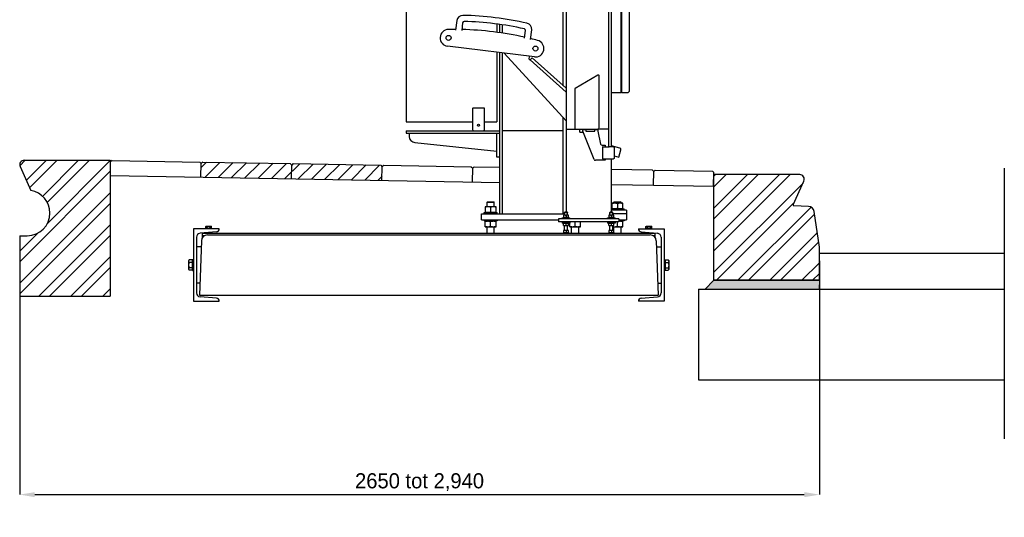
# Model space of a CAD drawing. Header units: millimetres. Extents: x 96940 to 101272, y 432237 to 434659.
# Tile 67 of 256: x 97680.16 to 97683.42, y 432603.17 to 432604.82. Entities that reach past the tile are written whole.
import ezdxf

# ---------------------------------------------------------------- set-up
doc = ezdxf.new("R2010")
doc.units = ezdxf.units.MM
doc.linetypes.add('CENTER', pattern=[35.225022, 22.015639, -4.403128, 4.403128, -4.403128])
doc.layers.add('R_BN_T_N_Halte_Bemating', color=1, linetype='Continuous')
doc.layers.add('R_BN_T_N_Tramplus abri 2e generatie', color=7, linetype='Continuous')
doc.styles.add('GWI_STANDARD', font='ISOCODE.shx')
doc.dimstyles.new('STANDAARD', dxfattribs={"dimscale": 0.5, "dimtxt": 0.1, "dimasz": 0.09, "dimexe": 0, "dimexo": 0, "dimgap": 0.01, "dimtad": 1, "dimdec": 0, "dimlfac": 1000, "dimrnd": 0.01, "dimzin": 0, "dimdsep": 46, "dimtxsty": 'GWI_STANDARD', "dimcen": 0, "dimclrd": 1, "dimclre": 1, "dimclrt": 7, "dimadec": 0, "dimazin": 0, "dimtfac": 1, "dimtdec": 1, "dimtmove": 0, "dimatfit": 0, "dimfxl": 1, "dimtolj": 1, "dimtzin": 0, "dimarcsym": 0})

# ---------------------------------------------------------------- blocks, each defined once
blk = doc.blocks.new('*D730')
at = {"layer": 'Defpoints', "color": 0, "transparency": 16777216}
for p in [(97680.1573, 432604.1007), (97682.8073, 432604.0429), (97682.8073, 432603.2429)]:
    blk.add_point(p, dxfattribs=at)
at = {"layer": 'R_BN_T_N_Halte_Bemating', "color": 1, "lineweight": -2, "transparency": 16777216}
for p, q in [((97680.1573, 432604.0757), (97680.1573, 432603.2429)), ((97682.8073, 432604.0179), (97682.8073, 432603.2429)), ((97680.2073, 432603.2429), (97682.7573, 432603.2429))]:
    blk.add_line(p, q, dxfattribs=at)
at = {"layer": 'R_BN_T_N_Halte_Bemating', "color": 1, "transparency": 16777216}
for points in [[(97680.2073, 432603.2512), (97680.2073, 432603.2345), (97680.1573, 432603.2429)], [(97682.7573, 432603.2512), (97682.7573, 432603.2345), (97682.8073, 432603.2429)]]:
    blk.add_solid(points, dxfattribs=at)
at = {"layer": 'R_BN_T_N_Halte_Bemating', "color": 7, "transparency": 16777216, "insert": (97681.4823, 432603.2841), "char_height": 0.05, "attachment_point": 5, "style": 'GWI_STANDARD'}
blk.add_mtext('\\A1;2650 tot 2,940', dxfattribs=at)

msp = doc.modelspace()

# ---------------------------------------------------------------- hatches: boundary and pattern name
at = {"layer": 'R_BN_T_N_Tramplus abri 2e generatie'}
h = msp.add_hatch(dxfattribs=at)
h.set_pattern_fill('ANSI32', color=256, scale=0.2, style=0)
h.set_pattern_definition([(45, (97670.31455, 432604.07058), (-0.053033, 0.053033), []), (45, (97670.34991, 432604.07058), (-0.053033, 0.053033), [])])
edge = h.paths.add_edge_path()
edge.add_arc((97680.18225, 432604.17575), 0.07509, 270, 359.93389, ccw=False)
edge.add_line((97680.18225, 432604.10066), (97680.15734, 432604.10066))
edge.add_line((97680.15734, 432604.10066), (97680.15734, 432604.07058))
edge.add_line((97680.15734, 432604.07058), (97680.15787, 432604.07058))
edge.add_line((97680.15787, 432604.07058), (97680.15787, 432603.95558))
edge.add_line((97680.15787, 432603.95558), (97680.15734, 432603.95558))
edge.add_line((97680.15734, 432603.95558), (97680.15734, 432603.90066))
edge.add_line((97680.15734, 432603.90066), (97680.45734, 432603.90066))
edge.add_line((97680.45734, 432603.90066), (97680.45734, 432604.35066))
edge.add_line((97680.45734, 432604.35066), (97680.34187, 432604.35066))
edge.add_line((97680.34187, 432604.35058), (97680.17077, 432604.35058))
edge.add_arc((97680.17234, 432604.33566), 0.015, 95.99938, 204)
edge.add_line((97680.15863, 432604.32956), (97680.1938, 432604.25057))
edge.add_arc((97680.18057, 432604.17494), 0.07677, 0.53693, 80.07189, ccw=False)
h = msp.add_hatch(dxfattribs=at)
h.set_pattern_fill('ANSI31', color=1, scale=0.01, style=0)
h.set_pattern_definition([(45, (97565.482635, 432493.450887), (-0.02245064, 0.02245064), [])])
h.paths.add_polyline_path([(97680.76372, 432604.34457), (97680.75863, 432604.33966), (97680.75784, 432604.29467), (97681.05779, 432604.28938), (97681.05859, 432604.33437), (97681.05368, 432604.33946)])
h.paths.add_polyline_path([(97681.06367, 432604.33928), (97681.05859, 432604.33437), (97681.05779, 432604.28938), (97681.35775, 432604.28409), (97681.35854, 432604.32908), (97681.35363, 432604.33417)])
h = msp.add_hatch(dxfattribs=at)
h.set_pattern_fill('ANSI32', color=9, scale=0.2, style=0)
h.set_pattern_definition([(45, (97669.61455, 432604.076645), (-0.053033, 0.053033), []), (45, (97669.64991, 432604.076645), (-0.053033, 0.053033), [])])
h.paths.add_polyline_path([(97682.80734, 432603.95291), (97682.80734, 432604.06291), (97682.78986, 432604.18081, 0.3492338), (97682.77161, 432604.19787), (97682.72256, 432604.19991, -0.5375425), (97682.72082, 432604.20269), (97682.75604, 432604.28181, 0.5429557), (97682.74234, 432604.30291), (97682.45734, 432604.30291), (97682.45734, 432604.1909), (97682.45734, 432603.95291)])
msp.add_hatch(color=9, dxfattribs=at).paths.add_polyline_path([(97682.45726, 432603.95291), (97682.42748, 432603.92313), (97682.80689, 432603.92313), (97682.80734, 432603.95291)])

# ---------------------------------------------------------------- linework, layer by layer
for p, q in [((97682.15294, 432604.57433), (97682.15294, 432606.43433)), ((97682.17794, 432604.57933), (97682.17794, 432606.42933)), ((97682.14994, 432604.57433), (97682.14994, 432606.32709)), ((97681.43794, 432606.25933), (97681.43794, 432604.47733)), ((97681.96794, 432605.07362), (97681.96794, 432604.17833)), ((97682.10994, 432604.39533), (97682.10994, 432605.04833)), ((97682.11794, 432604.39533), (97682.11794, 432605.04833)), ((97681.95874, 432604.59733), (97681.95874, 432604.93799)), ((97681.60574, 432604.81301), (97681.60181, 432604.78098)), ((97681.62504, 432604.80605), (97681.62192, 432604.78066)), ((97681.73794, 432604.80213), (97681.73794, 432604.77453)), ((97681.74794, 432604.7733), (97681.74794, 432604.80067)), ((97681.75714, 432604.77218), (97681.75714, 432604.79933)), ((97681.84995, 432604.75051), (97681.85388, 432604.78255)), ((97681.83036, 432604.75507), (97681.83348, 432604.78046)), ((97681.863, 432604.69274), (97681.57517, 432604.72808)), ((97681.73794, 432604.70809), (97681.73794, 432604.47733)), ((97681.74794, 432604.17333), (97681.74794, 432604.70686)), ((97681.75714, 432604.17333), (97681.75714, 432604.70573)), ((97681.76326, 432604.70498), (97681.96794, 432604.48136)), ((97681.846, 432604.68554), (97681.84712, 432604.69469)), ((97681.846, 432604.68554), (97681.84897, 432604.68286)), ((97681.84897, 432604.68286), (97681.85567, 432604.69029)), ((97681.96794, 432604.58903), (97681.85567, 432604.69029)), ((97682.07344, 432604.63223), (97681.99794, 432604.58864)), ((97682.07794, 432604.57783), (97682.07794, 432604.62963)), ((97681.99644, 432604.58604), (97681.99644, 432604.45633)), ((97682.07794, 432604.45933), (97682.07794, 432604.5827)), ((97682.14994, 432604.57433), (97682.11794, 432604.57433)), ((97682.17294, 432604.57433), (97682.15294, 432604.57433)), ((97682.17794, 432604.57933), (97682.17294, 432604.57433)), ((97681.66013, 432604.52433), (97681.65858, 432604.52283)), ((97681.65858, 432604.45083), (97681.65858, 432604.52283)), ((97681.66013, 432604.52433), (97681.69575, 432604.52433)), ((97681.69575, 432604.52433), (97681.69731, 432604.52283)), ((97681.69731, 432604.45083), (97681.69731, 432604.52283)), ((97681.95874, 432604.17333), (97681.95874, 432604.49141)), ((97681.43794, 432604.47733), (97681.65858, 432604.47733)), ((97681.69731, 432604.47733), (97681.73794, 432604.47733)), ((97681.43794, 432604.44833), (97681.74794, 432604.44833)), ((97681.43794, 432604.44833), (97681.43794, 432604.44033)), ((97681.43794, 432604.44033), (97681.74794, 432604.44033)), ((97681.44794, 432604.44033), (97681.44794, 432604.42958)), ((97681.66013, 432604.44933), (97681.65858, 432604.45083)), ((97681.66044, 432604.44933), (97681.66044, 432604.44833)), ((97681.69544, 432604.44833), (97681.69544, 432604.44933)), ((97681.69575, 432604.44933), (97681.69731, 432604.45083)), ((97681.73794, 432604.36033), (97681.73794, 432604.44033)), ((97681.75714, 432604.42933), (97681.75744, 432604.42933)), ((97681.95844, 432604.44833), (97681.75744, 432604.44833)), ((97681.96794, 432604.45333), (97682.02294, 432604.45333)), ((97682.01294, 432604.44333), (97682.01294, 432604.45333)), ((97682.01294, 432604.44333), (97682.02455, 432604.44333)), ((97682.02294, 432604.44733), (97682.02294, 432604.45333)), ((97682.02294, 432604.45283), (97682.03294, 432604.45283)), ((97682.06068, 432604.35346), (97682.02294, 432604.44733)), ((97682.02394, 432604.45333), (97682.07194, 432604.45333)), ((97682.02494, 432604.44235), (97682.02494, 432604.44173)), ((97682.02519, 432604.44173), (97682.02494, 432604.44173)), ((97682.03294, 432604.45283), (97682.03294, 432604.44733)), ((97682.03294, 432604.44733), (97682.06294, 432604.44733)), ((97682.06294, 432604.44733), (97682.06294, 432604.45283)), ((97682.06294, 432604.45283), (97682.07294, 432604.45283)), ((97682.07294, 432604.45333), (97682.07294, 432604.44733)), ((97682.10994, 432604.45333), (97682.07294, 432604.45333)), ((97682.07294, 432604.44733), (97682.0821, 432604.40429)), ((97681.46718, 432604.4096), (97681.73794, 432604.38033)), ((97681.75714, 432604.42133), (97681.75744, 432604.42133)), ((97682.08699, 432604.40033), (97682.09794, 432604.40033)), ((97682.08894, 432604.39558), (97682.08894, 432604.35508)), ((97682.08894, 432604.39533), (97682.11094, 432604.39533)), ((97682.09794, 432604.40033), (97682.09794, 432604.39558)), ((97682.12544, 432604.39533), (97682.11094, 432604.39533)), ((97682.14588, 432604.39081), (97682.11794, 432604.39829)), ((97682.12694, 432604.39383), (97682.12544, 432604.39533)), ((97682.12694, 432604.39383), (97682.12694, 432604.35683)), ((97681.74794, 432604.36033), (97681.73794, 432604.36033)), ((97681.75714, 432604.37933), (97681.75744, 432604.37933)), ((97681.75714, 432604.37133), (97681.75744, 432604.37133)), ((97682.12694, 432604.35683), (97682.12544, 432604.35533)), ((97682.12694, 432604.36482), (97682.14294, 432604.36053)), ((97682.14294, 432604.36053), (97682.14941, 432604.38468)), ((97682.09794, 432604.35033), (97682.06532, 432604.35033)), ((97682.08894, 432604.35533), (97682.12544, 432604.35533)), ((97682.09794, 432604.35508), (97682.09794, 432604.35033)), ((97682.11794, 432604.17833), (97682.11794, 432604.35533)), ((97681.69994, 432604.19633), (97681.69994, 432604.17733)), ((97681.73594, 432604.19633), (97681.69994, 432604.19633)), ((97681.70594, 432604.21183), (97681.70744, 432604.21333)), ((97681.70594, 432604.19633), (97681.70594, 432604.21183)), ((97681.70594, 432604.21183), (97681.72994, 432604.21183)), ((97681.70744, 432604.21333), (97681.72844, 432604.21333)), ((97681.71794, 432604.19472), (97681.71794, 432604.17894)), ((97681.72994, 432604.21183), (97681.72844, 432604.21333)), ((97681.72994, 432604.19633), (97681.72994, 432604.21183)), ((97681.73594, 432604.17733), (97681.73594, 432604.19633)), ((97682.11994, 432604.20833), (97682.11994, 432604.18933)), ((97682.15594, 432604.20833), (97682.11994, 432604.20833)), ((97682.12594, 432604.21183), (97682.12744, 432604.21333)), ((97682.12594, 432604.20833), (97682.12594, 432604.21183)), ((97682.12594, 432604.21183), (97682.14994, 432604.21183)), ((97682.12744, 432604.21333), (97682.14844, 432604.21333)), ((97682.13794, 432604.20672), (97682.13794, 432604.19094)), ((97682.14994, 432604.21183), (97682.14844, 432604.21333)), ((97682.14994, 432604.20833), (97682.14994, 432604.21183)), ((97682.15594, 432604.18933), (97682.15594, 432604.20833)), ((97681.68794, 432604.15333), (97681.68794, 432604.17333)), ((97681.68794, 432604.17333), (97681.96294, 432604.17333)), ((97681.69594, 432604.17333), (97681.69594, 432604.17733)), ((97681.69594, 432604.17733), (97681.73994, 432604.17733)), ((97681.73994, 432604.17333), (97681.73994, 432604.17733)), ((97681.95944, 432604.16833), (97681.95944, 432604.16033)), ((97681.97644, 432604.16833), (97681.95944, 432604.16833)), ((97681.96375, 432604.17833), (97681.96294, 432604.17752)), ((97681.96294, 432604.16833), (97681.96294, 432604.17752)), ((97681.96294, 432604.17752), (97681.97294, 432604.17752)), ((97681.97213, 432604.17833), (97681.96375, 432604.17833)), ((97681.96794, 432604.16757), (97681.96794, 432604.16109)), ((97681.97213, 432604.17833), (97681.97294, 432604.17752)), ((97681.97294, 432604.16833), (97681.97294, 432604.17752)), ((97681.97644, 432604.16033), (97681.97644, 432604.16833)), ((97682.10944, 432604.16833), (97682.10944, 432604.16033)), ((97682.12644, 432604.16833), (97682.10944, 432604.16833)), ((97682.11375, 432604.17833), (97682.11294, 432604.17752)), ((97682.11294, 432604.16833), (97682.11294, 432604.17752)), ((97682.11294, 432604.17752), (97682.12294, 432604.17752)), ((97682.12213, 432604.17833), (97682.11375, 432604.17833)), ((97682.11794, 432604.18933), (97682.15994, 432604.18933)), ((97682.16794, 432604.18533), (97682.11794, 432604.18533)), ((97682.11794, 432604.16757), (97682.11794, 432604.16109)), ((97682.12213, 432604.17833), (97682.12294, 432604.17752)), ((97682.12294, 432604.16833), (97682.12294, 432604.17752)), ((97682.16794, 432604.17333), (97682.12294, 432604.17333)), ((97682.12644, 432604.16033), (97682.12644, 432604.16833)), ((97682.15994, 432604.18533), (97682.15994, 432604.18933)), ((97682.16794, 432604.18533), (97682.16794, 432604.15333)), ((97680.77363, 432604.13097), (97680.77494, 432604.13173)), ((97680.77363, 432604.12593), (97680.77363, 432604.13097)), ((97680.77494, 432604.13173), (97680.79194, 432604.13173)), ((97680.77853, 432604.12593), (97680.77853, 432604.13097)), ((97680.78835, 432604.12593), (97680.78835, 432604.13097)), ((97680.79326, 432604.13097), (97680.79194, 432604.13173)), ((97680.79326, 432604.12593), (97680.79326, 432604.13097)), ((97681.68794, 432604.15333), (97681.94294, 432604.15333)), ((97681.69594, 432604.15333), (97681.69594, 432604.14933)), ((97681.73994, 432604.14933), (97681.69594, 432604.14933)), ((97681.69994, 432604.13033), (97681.69994, 432604.14933)), ((97681.69994, 432604.13033), (97681.73594, 432604.13033)), ((97681.70594, 432604.10833), (97681.70594, 432604.13033)), ((97681.71794, 432604.13194), (97681.71794, 432604.14772)), ((97681.72994, 432604.10833), (97681.72994, 432604.13033)), ((97681.73594, 432604.13033), (97681.73594, 432604.14933)), ((97681.73994, 432604.15333), (97681.73994, 432604.14933)), ((97681.94294, 432604.15633), (97681.94294, 432604.14633)), ((97682.14294, 432604.15633), (97681.94294, 432604.15633)), ((97682.14294, 432604.14633), (97681.94294, 432604.14633)), ((97681.95544, 432604.15633), (97681.95544, 432604.16033)), ((97681.95544, 432604.16033), (97681.98044, 432604.16033)), ((97681.95544, 432604.14633), (97681.95544, 432604.14233)), ((97681.98044, 432604.14233), (97681.95544, 432604.14233)), ((97681.95944, 432604.13433), (97681.95944, 432604.14233)), ((97681.95944, 432604.13433), (97681.97644, 432604.13433)), ((97681.96294, 432604.11833), (97681.96294, 432604.13433)), ((97681.96794, 432604.13509), (97681.96794, 432604.14157)), ((97681.97294, 432604.11833), (97681.97294, 432604.13433)), ((97681.97644, 432604.13433), (97681.97644, 432604.14233)), ((97681.97994, 432604.13033), (97681.97994, 432604.14233)), ((97681.97994, 432604.13033), (97682.01594, 432604.13033)), ((97681.98044, 432604.15633), (97681.98044, 432604.16033)), ((97681.98044, 432604.14633), (97681.98044, 432604.14233)), ((97681.98594, 432604.10833), (97681.98594, 432604.13033)), ((97681.99794, 432604.13194), (97681.99794, 432604.14633)), ((97682.00994, 432604.10833), (97682.00994, 432604.13033)), ((97682.01594, 432604.13033), (97682.01594, 432604.14633)), ((97682.10544, 432604.15633), (97682.10544, 432604.16033)), ((97682.10544, 432604.16033), (97682.13044, 432604.16033)), ((97682.10544, 432604.14633), (97682.10544, 432604.14233)), ((97682.13044, 432604.14233), (97682.10544, 432604.14233)), ((97682.10944, 432604.13433), (97682.10944, 432604.14233)), ((97682.10944, 432604.13433), (97682.12644, 432604.13433)), ((97682.11294, 432604.11833), (97682.11294, 432604.13433)), ((97682.11794, 432604.13509), (97682.11794, 432604.14157)), ((97682.12294, 432604.11833), (97682.12294, 432604.13433)), ((97682.12294, 432604.13033), (97682.15594, 432604.13033)), ((97682.12594, 432604.11833), (97682.12594, 432604.13033)), ((97682.12644, 432604.13433), (97682.12644, 432604.14233)), ((97682.13044, 432604.15633), (97682.13044, 432604.16033)), ((97682.13044, 432604.14633), (97682.13044, 432604.14233)), ((97682.13794, 432604.13194), (97682.13794, 432604.14633)), ((97682.14294, 432604.15633), (97682.14294, 432604.14633)), ((97682.14294, 432604.15333), (97682.16794, 432604.15333)), ((97682.15994, 432604.14933), (97682.14294, 432604.14933)), ((97682.14994, 432604.10833), (97682.14994, 432604.13033)), ((97682.15594, 432604.13033), (97682.15594, 432604.14933)), ((97682.15994, 432604.15333), (97682.15994, 432604.14933)), ((97682.23263, 432604.13097), (97682.23394, 432604.13173)), ((97682.23263, 432604.12593), (97682.23263, 432604.13097)), ((97682.23394, 432604.13173), (97682.25094, 432604.13173)), ((97682.23753, 432604.12593), (97682.23753, 432604.13097)), ((97682.24735, 432604.12593), (97682.24735, 432604.13097)), ((97682.25226, 432604.13097), (97682.25094, 432604.13173)), ((97682.25226, 432604.12593), (97682.25226, 432604.13097)), ((97680.73344, 432604.12333), (97680.73344, 432603.88333)), ((97680.81844, 432604.12333), (97680.73344, 432604.12333)), ((97680.80931, 432604.11325), (97680.75481, 432604.10848)), ((97680.76294, 432604.09474), (97680.76294, 432604.10833)), ((97682.26294, 432604.10833), (97680.76294, 432604.10833)), ((97680.76903, 432604.10033), (97680.76294, 432604.10033)), ((97680.77344, 432604.12333), (97680.77344, 432604.12533)), ((97680.77344, 432604.12533), (97680.79344, 432604.12533)), ((97680.77363, 432604.12593), (97680.79326, 432604.12593)), ((97680.77494, 432604.12533), (97680.77494, 432604.12593)), ((97680.77844, 432604.11055), (97680.77844, 432604.10833)), ((97680.77924, 432604.10333), (97682.24664, 432604.10333)), ((97680.78844, 432604.11142), (97680.78844, 432604.10833)), ((97680.79194, 432604.12533), (97680.79194, 432604.12593)), ((97680.79344, 432604.12333), (97680.79344, 432604.12533)), ((97681.95794, 432604.10833), (97681.95794, 432604.11033)), ((97681.95794, 432604.11033), (97681.97794, 432604.11033)), ((97681.95944, 432604.11833), (97681.95944, 432604.11033)), ((97681.97644, 432604.11833), (97681.95944, 432604.11833)), ((97681.96794, 432604.11757), (97681.96794, 432604.11109)), ((97681.97644, 432604.11033), (97681.97644, 432604.11833)), ((97681.97794, 432604.10833), (97681.97794, 432604.11033)), ((97682.10794, 432604.10833), (97682.10794, 432604.11033)), ((97682.10794, 432604.11033), (97682.12794, 432604.11033)), ((97682.10944, 432604.11833), (97682.10944, 432604.11033)), ((97682.12644, 432604.11833), (97682.10944, 432604.11833)), ((97682.11794, 432604.11757), (97682.11794, 432604.11109)), ((97682.12644, 432604.11033), (97682.12644, 432604.11833)), ((97682.12794, 432604.10833), (97682.12794, 432604.11033)), ((97682.20744, 432604.12333), (97682.29244, 432604.12333)), ((97682.21657, 432604.11325), (97682.27107, 432604.10848)), ((97682.23244, 432604.12333), (97682.23244, 432604.12533)), ((97682.23244, 432604.12533), (97682.25244, 432604.12533)), ((97682.23263, 432604.12593), (97682.25226, 432604.12593)), ((97682.23394, 432604.12533), (97682.23394, 432604.12593)), ((97682.23744, 432604.11142), (97682.23744, 432604.10833)), ((97682.24744, 432604.11055), (97682.24744, 432604.10833)), ((97682.25094, 432604.12533), (97682.25094, 432604.12593)), ((97682.25244, 432604.12333), (97682.25244, 432604.12533)), ((97682.26294, 432604.10033), (97682.25685, 432604.10033)), ((97682.26294, 432604.09474), (97682.26294, 432604.10833)), ((97682.29244, 432604.12333), (97682.29244, 432603.88333)), ((97680.74294, 432604.09553), (97680.74294, 432603.91113)), ((97680.75853, 432604.06333), (97680.74294, 432604.06333)), ((97680.75925, 432604.08403), (97680.75294, 432603.90333)), ((97682.26663, 432604.08403), (97682.27294, 432603.90333)), ((97682.26735, 432604.06333), (97682.28294, 432604.06333)), ((97682.28294, 432604.09553), (97682.28294, 432603.91113)), ((97680.71928, 432604.02065), (97680.71794, 432604.01833)), ((97680.71794, 432603.98833), (97680.71794, 432604.01833)), ((97680.72964, 432604.02065), (97680.71928, 432604.02065)), ((97680.72964, 432604.01199), (97680.71928, 432604.01199)), ((97680.72964, 432603.98601), (97680.72964, 432604.02065)), ((97680.73044, 432604.01833), (97680.72964, 432604.01833)), ((97680.73044, 432604.02183), (97680.73044, 432603.98483)), ((97680.73044, 432604.02183), (97680.73344, 432604.02183)), ((97682.29244, 432604.02183), (97682.29544, 432604.02183)), ((97682.29544, 432604.02183), (97682.29544, 432603.98483)), ((97682.29544, 432604.01833), (97682.29624, 432604.01833)), ((97682.29624, 432604.02065), (97682.29624, 432603.98601)), ((97682.29624, 432604.02065), (97682.3066, 432604.02065)), ((97682.29624, 432604.01199), (97682.3066, 432604.01199)), ((97682.3066, 432604.02065), (97682.30794, 432604.01833)), ((97682.30794, 432604.01833), (97682.30794, 432603.98833)), ((97680.71928, 432603.98601), (97680.71794, 432603.98833)), ((97680.72964, 432603.99467), (97680.71928, 432603.99467)), ((97680.72964, 432603.98601), (97680.71928, 432603.98601)), ((97680.73044, 432603.98833), (97680.72964, 432603.98833)), ((97680.73044, 432603.98483), (97680.73344, 432603.98483)), ((97682.29244, 432603.98483), (97682.29544, 432603.98483)), ((97682.29544, 432603.98833), (97682.29624, 432603.98833)), ((97682.29624, 432603.99467), (97682.3066, 432603.99467)), ((97682.29624, 432603.98601), (97682.3066, 432603.98601)), ((97682.3066, 432603.98601), (97682.30794, 432603.98833)), ((97680.75434, 432603.94333), (97680.74294, 432603.94333)), ((97682.27154, 432603.94333), (97682.28294, 432603.94333)), ((97680.75294, 432603.90333), (97682.27294, 432603.90333)), ((97680.73344, 432603.88333), (97680.81844, 432603.88333)), ((97680.80931, 432603.89341), (97680.75481, 432603.89818)), ((97682.29244, 432603.88333), (97682.20744, 432603.88333)), ((97682.21657, 432603.89341), (97682.27107, 432603.89818))]:
    msp.add_line(p, q, dxfattribs=at)
at = {"layer": 'R_BN_T_N_Tramplus abri 2e generatie', "color": 9}
for p, q in [((97681.96794, 432604.57649), (97681.84943, 432604.68337)), ((97680.15863, 432604.32956), (97680.1938, 432604.25057)), ((97680.17234, 432604.35066), (97680.45734, 432604.35066)), ((97680.45734, 432604.35066), (97680.45734, 432603.90066)), ((97680.45789, 432604.29996), (97680.45868, 432604.34495)), ((97680.45793, 432604.30525), (97680.45873, 432604.35024)), ((97680.46377, 432604.34986), (97680.45868, 432604.34495)), ((97680.46377, 432604.34986), (97680.75372, 432604.34475)), ((97680.75372, 432604.34475), (97680.75863, 432604.33966)), ((97680.75784, 432604.29467), (97680.75863, 432604.33966)), ((97680.76372, 432604.34457), (97680.75863, 432604.33966)), ((97680.76372, 432604.34457), (97681.05368, 432604.33946)), ((97681.05368, 432604.33946), (97681.05859, 432604.33437)), ((97681.05779, 432604.28938), (97681.05859, 432604.33437)), ((97681.06367, 432604.33928), (97681.05859, 432604.33437)), ((97681.06367, 432604.33928), (97681.35363, 432604.33417)), ((97681.35363, 432604.33417), (97681.35854, 432604.32908)), ((97681.35775, 432604.28409), (97681.35854, 432604.32908)), ((97681.36363, 432604.33399), (97681.35854, 432604.32908)), ((97681.36363, 432604.33399), (97681.65358, 432604.32887)), ((97681.65358, 432604.32887), (97681.65849, 432604.32379)), ((97681.66358, 432604.3287), (97681.65849, 432604.32379)), ((97681.66358, 432604.3287), (97681.74794, 432604.32721)), ((97680.45789, 432604.29996), (97681.74794, 432604.2772)), ((97681.6577, 432604.27879), (97681.65849, 432604.32379)), ((97682.11794, 432604.32068), (97682.25349, 432604.31829)), ((97682.25349, 432604.31829), (97682.2584, 432604.31321)), ((97682.25761, 432604.26821), (97682.2584, 432604.31321)), ((97682.26349, 432604.31812), (97682.2584, 432604.31321)), ((97682.26349, 432604.31812), (97682.45263, 432604.31478)), ((97682.45262, 432604.31478), (97682.45753, 432604.3097)), ((97682.45658, 432604.2647), (97682.45747, 432604.30969)), ((97682.45734, 432604.1909), (97682.45734, 432604.30291)), ((97682.74234, 432604.30291), (97682.45734, 432604.30291)), ((97682.11794, 432604.27068), (97682.25761, 432604.26821)), ((97682.25761, 432604.26821), (97682.45658, 432604.2647)), ((97682.72082, 432604.20269), (97682.75604, 432604.28181)), ((97682.77161, 432604.19787), (97682.72256, 432604.19991)), ((97682.45734, 432603.95291), (97682.45734, 432604.1909)), ((97682.80734, 432604.06291), (97682.78986, 432604.18083)), ((97680.15729, 432604.10066), (97680.18229, 432604.10066)), ((97680.15734, 432604.10066), (97680.15734, 432603.90066)), ((97680.15734, 432604.07058), (97680.15734, 432603.95058)), ((97682.80734, 432603.95291), (97682.80734, 432604.06291)), ((97682.80734, 432604.04291), (97683.42008, 432604.04291)), ((97682.80734, 432603.95291), (97682.45734, 432603.95291)), ((97680.15734, 432603.90066), (97680.45734, 432603.90066)), ((97682.40721, 432603.92356), (97682.40721, 432603.62313)), ((97682.40721, 432603.92313), (97683.42008, 432603.92313)), ((97682.40721, 432603.62313), (97683.42008, 432603.62313))]:
    msp.add_line(p, q, dxfattribs=at)
at = {"layer": 'R_BN_T_N_Tramplus abri 2e generatie', "color": 2}
for p, q in [((97682.07594, 432604.63237), (97682.07717, 432604.6315)), ((97682.03319, 432604.45329), (97682.03323, 432604.45333)), ((97682.12538, 432604.39533), (97682.12559, 432604.39518)), ((97680.75458, 432603.90333), (97680.75302, 432603.90556)), ((97680.81838, 432603.88358), (97680.81784, 432603.88333)), ((97682.20842, 432603.88333), (97682.2075, 432603.88358))]:
    msp.add_line(p, q, dxfattribs=at)
at = {"layer": 'R_BN_T_N_Tramplus abri 2e generatie', "color": 1, "linetype": 'CENTER', "ltscale": 0.2}
msp.add_line((97683.42008, 432604.32452), (97683.42008, 432603.42751), dxfattribs=at)
at = {"layer": 'R_BN_T_N_Tramplus abri 2e generatie'}
for points in [[(97681.70894, 432604.19633), (97681.70717, 432604.19626), (97681.70541, 432604.19607), (97681.70363, 432604.19574), (97681.70182, 432604.1953), (97681.69994, 432604.19472)], [(97681.71794, 432604.19472), (97681.71606, 432604.1953), (97681.71425, 432604.19574), (97681.71247, 432604.19607), (97681.71071, 432604.19626), (97681.70894, 432604.19633)], [(97681.72694, 432604.19633), (97681.72517, 432604.19626), (97681.72341, 432604.19607), (97681.72163, 432604.19574), (97681.71982, 432604.1953), (97681.71794, 432604.19472)], [(97681.73594, 432604.19472), (97681.73406, 432604.1953), (97681.73225, 432604.19574), (97681.73047, 432604.19607), (97681.72871, 432604.19626), (97681.72694, 432604.19633)], [(97682.12894, 432604.20833), (97682.12717, 432604.20826), (97682.12541, 432604.20807), (97682.12363, 432604.20774), (97682.12182, 432604.2073), (97682.11994, 432604.20672)], [(97682.13794, 432604.20672), (97682.13606, 432604.2073), (97682.13425, 432604.20774), (97682.13247, 432604.20807), (97682.13071, 432604.20826), (97682.12894, 432604.20833)], [(97682.14694, 432604.20833), (97682.14517, 432604.20826), (97682.14341, 432604.20807), (97682.14163, 432604.20774), (97682.13982, 432604.2073), (97682.13794, 432604.20672)], [(97682.15594, 432604.20672), (97682.15406, 432604.2073), (97682.15225, 432604.20774), (97682.15047, 432604.20807), (97682.14871, 432604.20826), (97682.14694, 432604.20833)], [(97681.70894, 432604.17733), (97681.70717, 432604.17739), (97681.70541, 432604.17759), (97681.70363, 432604.17791), (97681.70182, 432604.17836), (97681.69994, 432604.17894)], [(97681.71794, 432604.17894), (97681.71606, 432604.17836), (97681.71425, 432604.17791), (97681.71247, 432604.17759), (97681.71071, 432604.17739), (97681.70894, 432604.17733)], [(97681.72694, 432604.17733), (97681.72517, 432604.17739), (97681.72341, 432604.17759), (97681.72163, 432604.17791), (97681.71982, 432604.17836), (97681.71794, 432604.17894)], [(97681.73594, 432604.17894), (97681.73406, 432604.17836), (97681.73225, 432604.17791), (97681.73047, 432604.17759), (97681.72871, 432604.17739), (97681.72694, 432604.17733)], [(97681.96369, 432604.16833), (97681.96286, 432604.1683), (97681.96202, 432604.1682), (97681.96118, 432604.16805), (97681.96033, 432604.16784), (97681.95944, 432604.16757)], [(97681.96369, 432604.16033), (97681.96286, 432604.16036), (97681.96202, 432604.16045), (97681.96118, 432604.16061), (97681.96033, 432604.16082), (97681.95944, 432604.16109)], [(97681.96794, 432604.16757), (97681.96705, 432604.16784), (97681.9662, 432604.16805), (97681.96536, 432604.1682), (97681.96452, 432604.1683), (97681.96369, 432604.16833)], [(97681.96794, 432604.16109), (97681.96705, 432604.16082), (97681.9662, 432604.16061), (97681.96536, 432604.16045), (97681.96452, 432604.16036), (97681.96369, 432604.16033)], [(97681.97219, 432604.16833), (97681.97136, 432604.1683), (97681.97052, 432604.1682), (97681.96968, 432604.16805), (97681.96883, 432604.16784), (97681.96794, 432604.16757)], [(97681.97219, 432604.16033), (97681.97136, 432604.16036), (97681.97052, 432604.16045), (97681.96968, 432604.16061), (97681.96883, 432604.16082), (97681.96794, 432604.16109)], [(97681.97644, 432604.16757), (97681.97555, 432604.16784), (97681.9747, 432604.16805), (97681.97386, 432604.1682), (97681.97302, 432604.1683), (97681.97219, 432604.16833)], [(97681.97644, 432604.16109), (97681.97555, 432604.16082), (97681.9747, 432604.16061), (97681.97386, 432604.16045), (97681.97302, 432604.16036), (97681.97219, 432604.16033)], [(97682.11369, 432604.16833), (97682.11286, 432604.1683), (97682.11202, 432604.1682), (97682.11118, 432604.16805), (97682.11033, 432604.16784), (97682.10944, 432604.16757)], [(97682.11369, 432604.16033), (97682.11286, 432604.16036), (97682.11202, 432604.16045), (97682.11118, 432604.16061), (97682.11033, 432604.16082), (97682.10944, 432604.16109)], [(97682.11794, 432604.16757), (97682.11705, 432604.16784), (97682.1162, 432604.16805), (97682.11536, 432604.1682), (97682.11452, 432604.1683), (97682.11369, 432604.16833)], [(97682.11794, 432604.16109), (97682.11705, 432604.16082), (97682.1162, 432604.16061), (97682.11536, 432604.16045), (97682.11452, 432604.16036), (97682.11369, 432604.16033)], [(97682.12219, 432604.16833), (97682.12136, 432604.1683), (97682.12052, 432604.1682), (97682.11968, 432604.16805), (97682.11883, 432604.16784), (97682.11794, 432604.16757)], [(97682.12219, 432604.16033), (97682.12136, 432604.16036), (97682.12052, 432604.16045), (97682.11968, 432604.16061), (97682.11883, 432604.16082), (97682.11794, 432604.16109)], [(97682.12894, 432604.18933), (97682.12717, 432604.18939), (97682.12541, 432604.18959), (97682.12363, 432604.18991), (97682.12182, 432604.19036), (97682.11994, 432604.19094)], [(97682.12644, 432604.16757), (97682.12555, 432604.16784), (97682.1247, 432604.16805), (97682.12386, 432604.1682), (97682.12302, 432604.1683), (97682.12219, 432604.16833)], [(97682.12644, 432604.16109), (97682.12555, 432604.16082), (97682.1247, 432604.16061), (97682.12386, 432604.16045), (97682.12302, 432604.16036), (97682.12219, 432604.16033)], [(97682.13794, 432604.19094), (97682.13606, 432604.19036), (97682.13425, 432604.18991), (97682.13247, 432604.18959), (97682.13071, 432604.18939), (97682.12894, 432604.18933)], [(97682.14694, 432604.18933), (97682.14517, 432604.18939), (97682.14341, 432604.18959), (97682.14163, 432604.18991), (97682.13982, 432604.19036), (97682.13794, 432604.19094)], [(97682.15594, 432604.19094), (97682.15406, 432604.19036), (97682.15225, 432604.18991), (97682.15047, 432604.18959), (97682.14871, 432604.18939), (97682.14694, 432604.18933)], [(97680.77363, 432604.13097), (97680.77414, 432604.13124), (97680.77463, 432604.13145), (97680.77512, 432604.1316), (97680.7756, 432604.1317), (97680.77608, 432604.13173)], [(97680.77608, 432604.13173), (97680.77656, 432604.1317), (97680.77704, 432604.1316), (97680.77753, 432604.13145), (97680.77802, 432604.13124), (97680.77853, 432604.13097)], [(97680.77853, 432604.13097), (97680.77955, 432604.13124), (97680.78054, 432604.13145), (97680.78151, 432604.1316), (97680.78247, 432604.1317), (97680.78344, 432604.13173)], [(97680.78344, 432604.13173), (97680.78441, 432604.1317), (97680.78538, 432604.1316), (97680.78635, 432604.13145), (97680.78734, 432604.13124), (97680.78835, 432604.13097)], [(97680.78835, 432604.13097), (97680.78886, 432604.13124), (97680.78935, 432604.13145), (97680.78984, 432604.1316), (97680.79032, 432604.1317), (97680.7908, 432604.13173)], [(97680.7908, 432604.13173), (97680.79128, 432604.1317), (97680.79176, 432604.1316), (97680.79225, 432604.13145), (97680.79274, 432604.13124), (97680.79326, 432604.13097)], [(97681.69994, 432604.14772), (97681.70182, 432604.1483), (97681.70363, 432604.14874), (97681.70541, 432604.14907), (97681.70718, 432604.14926), (97681.70894, 432604.14933)], [(97681.69994, 432604.13194), (97681.70182, 432604.13136), (97681.70363, 432604.13091), (97681.70541, 432604.13059), (97681.70718, 432604.13039), (97681.70894, 432604.13033)], [(97681.70894, 432604.14933), (97681.71071, 432604.14926), (97681.71247, 432604.14907), (97681.71425, 432604.14874), (97681.71606, 432604.1483), (97681.71794, 432604.14772)], [(97681.70894, 432604.13033), (97681.71071, 432604.13039), (97681.71247, 432604.13059), (97681.71425, 432604.13091), (97681.71606, 432604.13136), (97681.71794, 432604.13194)], [(97681.71794, 432604.14772), (97681.71982, 432604.1483), (97681.72163, 432604.14874), (97681.72341, 432604.14907), (97681.72518, 432604.14926), (97681.72694, 432604.14933)], [(97681.71794, 432604.13194), (97681.71982, 432604.13136), (97681.72163, 432604.13091), (97681.72341, 432604.13059), (97681.72518, 432604.13039), (97681.72694, 432604.13033)], [(97681.72694, 432604.14933), (97681.72871, 432604.14926), (97681.73047, 432604.14907), (97681.73225, 432604.14874), (97681.73406, 432604.1483), (97681.73594, 432604.14772)], [(97681.72694, 432604.13033), (97681.72871, 432604.13039), (97681.73047, 432604.13059), (97681.73225, 432604.13091), (97681.73406, 432604.13136), (97681.73594, 432604.13194)], [(97681.95944, 432604.14157), (97681.96033, 432604.14184), (97681.96118, 432604.14205), (97681.96202, 432604.1422), (97681.96286, 432604.1423), (97681.96369, 432604.14233)], [(97681.95944, 432604.13509), (97681.96033, 432604.13482), (97681.96118, 432604.13461), (97681.96202, 432604.13445), (97681.96286, 432604.13436), (97681.96369, 432604.13433)], [(97681.96369, 432604.14233), (97681.96452, 432604.1423), (97681.96536, 432604.1422), (97681.9662, 432604.14205), (97681.96705, 432604.14184), (97681.96794, 432604.14157)], [(97681.96369, 432604.13433), (97681.96452, 432604.13436), (97681.96536, 432604.13445), (97681.9662, 432604.13461), (97681.96705, 432604.13482), (97681.96794, 432604.13509)], [(97681.96794, 432604.14157), (97681.96883, 432604.14184), (97681.96968, 432604.14205), (97681.97052, 432604.1422), (97681.97136, 432604.1423), (97681.97219, 432604.14233)], [(97681.96794, 432604.13509), (97681.96883, 432604.13482), (97681.96968, 432604.13461), (97681.97052, 432604.13445), (97681.97136, 432604.13436), (97681.97219, 432604.13433)], [(97681.97219, 432604.14233), (97681.97302, 432604.1423), (97681.97386, 432604.1422), (97681.9747, 432604.14205), (97681.97555, 432604.14184), (97681.97644, 432604.14157)], [(97681.97219, 432604.13433), (97681.97302, 432604.13436), (97681.97386, 432604.13445), (97681.9747, 432604.13461), (97681.97555, 432604.13482), (97681.97644, 432604.13509)], [(97681.97994, 432604.13194), (97681.98182, 432604.13136), (97681.98363, 432604.13091), (97681.98541, 432604.13059), (97681.98718, 432604.13039), (97681.98894, 432604.13033)], [(97681.98894, 432604.13033), (97681.99071, 432604.13039), (97681.99247, 432604.13059), (97681.99425, 432604.13091), (97681.99606, 432604.13136), (97681.99794, 432604.13194)], [(97681.99794, 432604.13194), (97681.99982, 432604.13136), (97682.00163, 432604.13091), (97682.00341, 432604.13059), (97682.00518, 432604.13039), (97682.00694, 432604.13033)], [(97682.00694, 432604.13033), (97682.00871, 432604.13039), (97682.01047, 432604.13059), (97682.01225, 432604.13091), (97682.01406, 432604.13136), (97682.01594, 432604.13194)], [(97682.10944, 432604.14157), (97682.11033, 432604.14184), (97682.11118, 432604.14205), (97682.11202, 432604.1422), (97682.11286, 432604.1423), (97682.11369, 432604.14233)], [(97682.10944, 432604.13509), (97682.11033, 432604.13482), (97682.11118, 432604.13461), (97682.11202, 432604.13445), (97682.11286, 432604.13436), (97682.11369, 432604.13433)], [(97682.11369, 432604.14233), (97682.11452, 432604.1423), (97682.11536, 432604.1422), (97682.1162, 432604.14205), (97682.11705, 432604.14184), (97682.11794, 432604.14157)], [(97682.11369, 432604.13433), (97682.11452, 432604.13436), (97682.11536, 432604.13445), (97682.1162, 432604.13461), (97682.11705, 432604.13482), (97682.11794, 432604.13509)], [(97682.11794, 432604.14157), (97682.11883, 432604.14184), (97682.11968, 432604.14205), (97682.12052, 432604.1422), (97682.12136, 432604.1423), (97682.12219, 432604.14233)], [(97682.11794, 432604.13509), (97682.11883, 432604.13482), (97682.11968, 432604.13461), (97682.12052, 432604.13445), (97682.12136, 432604.13436), (97682.12219, 432604.13433)], [(97682.12219, 432604.14233), (97682.12302, 432604.1423), (97682.12386, 432604.1422), (97682.1247, 432604.14205), (97682.12555, 432604.14184), (97682.12644, 432604.14157)], [(97682.12219, 432604.13433), (97682.12302, 432604.13436), (97682.12386, 432604.13445), (97682.1247, 432604.13461), (97682.12555, 432604.13482), (97682.12644, 432604.13509)], [(97682.12294, 432604.13108), (97682.12363, 432604.13091), (97682.12541, 432604.13059), (97682.12718, 432604.13039), (97682.12894, 432604.13033)], [(97682.12894, 432604.13033), (97682.13071, 432604.13039), (97682.13247, 432604.13059), (97682.13425, 432604.13091), (97682.13606, 432604.13136), (97682.13794, 432604.13194)], [(97682.13794, 432604.13194), (97682.13982, 432604.13136), (97682.14163, 432604.13091), (97682.14341, 432604.13059), (97682.14518, 432604.13039), (97682.14694, 432604.13033)], [(97682.14294, 432604.14898), (97682.14341, 432604.14907), (97682.14518, 432604.14926), (97682.14694, 432604.14933)], [(97682.14694, 432604.14933), (97682.14871, 432604.14926), (97682.15047, 432604.14907), (97682.15225, 432604.14874), (97682.15406, 432604.1483), (97682.15594, 432604.14772)], [(97682.14694, 432604.13033), (97682.14871, 432604.13039), (97682.15047, 432604.13059), (97682.15225, 432604.13091), (97682.15406, 432604.13136), (97682.15594, 432604.13194)], [(97682.23263, 432604.13097), (97682.23314, 432604.13124), (97682.23363, 432604.13145), (97682.23412, 432604.1316), (97682.2346, 432604.1317), (97682.23508, 432604.13173)], [(97682.23508, 432604.13173), (97682.23556, 432604.1317), (97682.23604, 432604.1316), (97682.23653, 432604.13145), (97682.23702, 432604.13124), (97682.23753, 432604.13097)], [(97682.23753, 432604.13097), (97682.23855, 432604.13124), (97682.23954, 432604.13145), (97682.24051, 432604.1316), (97682.24147, 432604.1317), (97682.24244, 432604.13173)], [(97682.24244, 432604.13173), (97682.24341, 432604.1317), (97682.24438, 432604.1316), (97682.24535, 432604.13145), (97682.24634, 432604.13124), (97682.24735, 432604.13097)], [(97682.24735, 432604.13097), (97682.24786, 432604.13124), (97682.24835, 432604.13145), (97682.24884, 432604.1316), (97682.24932, 432604.1317), (97682.2498, 432604.13173)], [(97682.2498, 432604.13173), (97682.25028, 432604.1317), (97682.25076, 432604.1316), (97682.25125, 432604.13145), (97682.25174, 432604.13124), (97682.25226, 432604.13097)], [(97681.96369, 432604.11833), (97681.96286, 432604.1183), (97681.96202, 432604.1182), (97681.96118, 432604.11805), (97681.96033, 432604.11784), (97681.95944, 432604.11757)], [(97681.96369, 432604.11033), (97681.96286, 432604.11036), (97681.96202, 432604.11045), (97681.96118, 432604.11061), (97681.96033, 432604.11082), (97681.95944, 432604.11109)], [(97681.96794, 432604.11757), (97681.96705, 432604.11784), (97681.9662, 432604.11805), (97681.96536, 432604.1182), (97681.96452, 432604.1183), (97681.96369, 432604.11833)], [(97681.96794, 432604.11109), (97681.96705, 432604.11082), (97681.9662, 432604.11061), (97681.96536, 432604.11045), (97681.96452, 432604.11036), (97681.96369, 432604.11033)], [(97681.97219, 432604.11833), (97681.97136, 432604.1183), (97681.97052, 432604.1182), (97681.96968, 432604.11805), (97681.96883, 432604.11784), (97681.96794, 432604.11757)], [(97681.97219, 432604.11033), (97681.97136, 432604.11036), (97681.97052, 432604.11045), (97681.96968, 432604.11061), (97681.96883, 432604.11082), (97681.96794, 432604.11109)], [(97681.97644, 432604.11757), (97681.97555, 432604.11784), (97681.9747, 432604.11805), (97681.97386, 432604.1182), (97681.97302, 432604.1183), (97681.97219, 432604.11833)], [(97681.97644, 432604.11109), (97681.97555, 432604.11082), (97681.9747, 432604.11061), (97681.97386, 432604.11045), (97681.97302, 432604.11036), (97681.97219, 432604.11033)], [(97682.11369, 432604.11833), (97682.11286, 432604.1183), (97682.11202, 432604.1182), (97682.11118, 432604.11805), (97682.11033, 432604.11784), (97682.10944, 432604.11757)], [(97682.11369, 432604.11033), (97682.11286, 432604.11036), (97682.11202, 432604.11045), (97682.11118, 432604.11061), (97682.11033, 432604.11082), (97682.10944, 432604.11109)], [(97682.11794, 432604.11757), (97682.11705, 432604.11784), (97682.1162, 432604.11805), (97682.11536, 432604.1182), (97682.11452, 432604.1183), (97682.11369, 432604.11833)], [(97682.11794, 432604.11109), (97682.11705, 432604.11082), (97682.1162, 432604.11061), (97682.11536, 432604.11045), (97682.11452, 432604.11036), (97682.11369, 432604.11033)], [(97682.12219, 432604.11833), (97682.12136, 432604.1183), (97682.12052, 432604.1182), (97682.11968, 432604.11805), (97682.11883, 432604.11784), (97682.11794, 432604.11757)], [(97682.12219, 432604.11033), (97682.12136, 432604.11036), (97682.12052, 432604.11045), (97682.11968, 432604.11061), (97682.11883, 432604.11082), (97682.11794, 432604.11109)], [(97682.12644, 432604.11757), (97682.12555, 432604.11784), (97682.1247, 432604.11805), (97682.12386, 432604.1182), (97682.12302, 432604.1183), (97682.12219, 432604.11833)], [(97682.12644, 432604.11109), (97682.12555, 432604.11082), (97682.1247, 432604.11061), (97682.12386, 432604.11045), (97682.12302, 432604.11036), (97682.12219, 432604.11033)], [(97680.71794, 432604.01632), (97680.71803, 432604.01738), (97680.71828, 432604.01844), (97680.7187, 432604.01952), (97680.71928, 432604.02065)], [(97680.71928, 432604.01199), (97680.7187, 432604.01311), (97680.71828, 432604.01419), (97680.71803, 432604.01526), (97680.71794, 432604.01632)], [(97680.71794, 432604.00333), (97680.718, 432604.00504), (97680.71816, 432604.00676), (97680.71843, 432604.00847), (97680.71881, 432604.0102), (97680.71928, 432604.01199)], [(97680.71928, 432603.99467), (97680.7188, 432603.99647), (97680.71843, 432603.99821), (97680.71816, 432603.99992), (97680.718, 432604.00162), (97680.71794, 432604.00333)], [(97682.3066, 432604.02065), (97682.30718, 432604.01952), (97682.3076, 432604.01844), (97682.30785, 432604.01738), (97682.30794, 432604.01632)], [(97682.30794, 432604.01632), (97682.30785, 432604.01526), (97682.3076, 432604.01419), (97682.30718, 432604.01311), (97682.3066, 432604.01199)], [(97682.3066, 432604.01199), (97682.30708, 432604.01019), (97682.30745, 432604.00845), (97682.30772, 432604.00674), (97682.30788, 432604.00503), (97682.30794, 432604.00333)], [(97682.30794, 432604.00333), (97682.30788, 432604.00161), (97682.30772, 432603.9999), (97682.30745, 432603.99819), (97682.30707, 432603.99645), (97682.3066, 432603.99467)], [(97680.71794, 432603.99034), (97680.71803, 432603.9914), (97680.71828, 432603.99246), (97680.7187, 432603.99354), (97680.71928, 432603.99467)], [(97680.71928, 432603.98601), (97680.7187, 432603.98713), (97680.71828, 432603.98821), (97680.71803, 432603.98928), (97680.71794, 432603.99034)], [(97682.3066, 432603.99467), (97682.30718, 432603.99354), (97682.3076, 432603.99246), (97682.30785, 432603.9914), (97682.30794, 432603.99034)], [(97682.30794, 432603.99034), (97682.30785, 432603.98928), (97682.3076, 432603.98821), (97682.30718, 432603.98713), (97682.3066, 432603.98601)]]:
    msp.add_lwpolyline(points, dxfattribs=at)
at = {"layer": 'R_BN_T_N_Tramplus abri 2e generatie', "color": 9}
msp.add_lwpolyline([(97682.45726, 432603.95291), (97682.80734, 432603.95291), (97682.80689, 432603.92313), (97682.42726, 432603.92291)], close=True, dxfattribs=at)
at = {"layer": 'R_BN_T_N_Tramplus abri 2e generatie'}
for centre, radius in [((97681.57858, 432604.75587), 0.00825), ((97681.86642, 432604.72053), 0.00825), ((97681.67794, 432604.46633), 0.0034)]:
    msp.add_circle(centre, radius, dxfattribs=at)
for centre, radius, start, end in [((97681.6256, 432604.81058), 0.02, 88.42186, 173), ((97681.59499, 432603.69975), 1.13125, 77.57814, 88.42186), ((97681.57858, 432604.75587), 0.028, 90.89037, 263), ((97681.59499, 432603.69975), 1.08425, 89.6202, 90.89037), ((97681.59499, 432603.69975), 1.08425, 77.44269, 88.55731), ((97681.63, 432604.80544), 0.005, 88.18636, 173), ((97681.59499, 432603.69975), 1.11125, 77.81364, 88.18636), ((97681.82851, 432604.78107), 0.005, 353, 77.81364), ((97681.83403, 432604.78498), 0.02, 353, 77.57814), ((97681.59499, 432603.69975), 1.08425, 75.10963, 76.3798), ((97681.86642, 432604.72053), 0.028, 263, 75.10963), ((97682.07494, 432604.62963), 0.003, 0, 120), ((97681.99944, 432604.58604), 0.003, 120, 180), ((97681.99944, 432604.45633), 0.003, 180, 270), ((97682.07194, 432604.45933), 0.006, 270, 0), ((97681.46794, 432604.42958), 0.02, 180, 267.82526), ((97682.08699, 432604.40533), 0.005, 192.01148, 270), ((97682.14458, 432604.38598), 0.005, 345, 75), ((97682.06532, 432604.35533), 0.005, 201.90318, 270), ((97680.75594, 432604.09553), 0.013, 95, 180), ((97680.77924, 432604.08333), 0.02, 90, 178), ((97680.80844, 432604.12321), 0.01, 275, 0.67851), ((97682.21744, 432604.12321), 0.01, 179.32149, 265), ((97682.24664, 432604.08333), 0.02, 2, 90), ((97682.26994, 432604.09553), 0.013, 0, 85), ((97680.75594, 432603.91113), 0.013, 180, 265), ((97682.26994, 432603.91113), 0.013, 275, 0), ((97680.80844, 432603.88345), 0.01, 359.32149, 85), ((97682.21744, 432603.88345), 0.01, 95, 180.67851)]:
    msp.add_arc(centre, radius, start, end, dxfattribs=at)
at = {"layer": 'R_BN_T_N_Tramplus abri 2e generatie', "color": 9}
for centre, radius, start, end in [((97680.17234, 432604.33566), 0.015, 90, 204), ((97682.74234, 432604.28791), 0.015, 336, 90), ((97680.18057, 432604.17494), 0.07677, 0.53658, 80.07189), ((97682.72261, 432604.20188), 0.00197, 155.54539, 268.58506), ((97682.77001, 432604.17787), 0.02007, 8.47812, 85.4333), ((97680.18225, 432604.17575), 0.07509, 270.02753, 359.9339)]:
    msp.add_arc(centre, radius, start, end, dxfattribs=at)

# ---------------------------------------------------------------- dimensions: what is measured, and where the dimension line sits
at = {"layer": 'R_BN_T_N_Halte_Bemating', "color": 1}
dim = msp.add_linear_dim(base=(97682.80734, 432603.24286), p1=(97680.15729, 432604.10066), p2=(97682.80734, 432604.04291), text='<> tot 2,940', dimstyle='STANDAARD', override={"dimasz": 0.1, "dimexo": 0.05, "dimgap": 0.025, "dimtih": 1}, dxfattribs=at)
dim.commit()
dim.dimension.update_dxf_attribs({"geometry": '*D730', "text_midpoint": (97681.48231, 432603.24286), "dimtype": 160})

doc.saveas('drawing.dxf')
